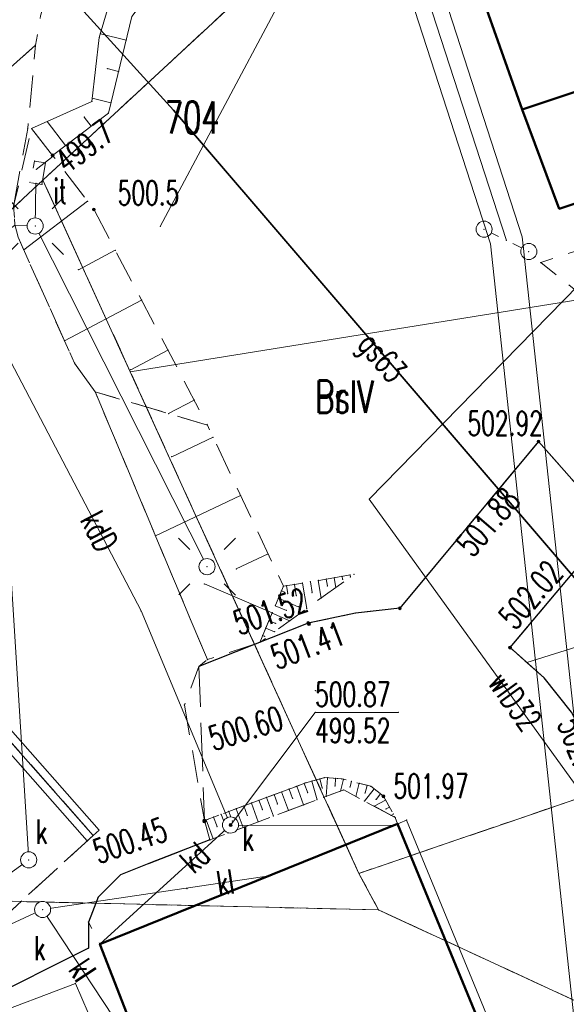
# Model space of a CAD drawing. Header units: metres. Extents: x 7422311 to 7422914, y 5495352 to 5495886.
# Tile 12 of 22: x 7422377 to 7422394, y 5495836 to 5495867. Entities that reach past the tile are written whole.
import ezdxf
from ezdxf.enums import TextEntityAlignment as Align

# ---------------------------------------------------------------- set-up
doc = ezdxf.new("R2010")
doc.units = ezdxf.units.M
doc.set_wipeout_variables(frame=1)
for name, pattern in [('L_0_03', [1, 0.5, -0.5]), ('L_0_04', [1.5, 1, -0.5]), ('L_0_06', [2, 1.5, -0.5])]:
    doc.linetypes.add(name, pattern=pattern)
doc.layers.get('0').update_dxf_attribs({"linetype": 'CONTINUOUS', "lineweight": 18})
for name, color, linetype, lineweight in [('EGB_Budynek', 7, 'CONTINUOUS', 50), ('EGB_DzialkaEwidencyjna', 7, 'CONTINUOUS', 18), ('EGB_KonturKlasyfikacyjny', 96, 'CONTINUOUS', 18), ('EGB_KonturUzytkuGruntowego', 96, 'CONTINUOUS', 18), ('EGB_ObiektTrwaleZwiazanyZBudyn', 7, 'CONTINUOUS', 18), ('GES_InneUrzadzeniaTowarzyszac2', 7, 'CONTINUOUS', 18), ('GES_InneUrzadzeniaTowarzyszace', 7, 'CONTINUOUS', 18), ('GES_PrzewodElektroenergetyczny', 1, 'CONTINUOUS', 18), ('GES_PrzewodGazowy', 52, 'CONTINUOUS', 18), ('GES_PrzewodKanalizacyjny', 36, 'CONTINUOUS', 18), ('GES_PrzewodTelekomunikacyjny', 30, 'CONTINUOUS', 18), ('GES_PrzewodWodociagowy', 5, 'CONTINUOUS', 18), ('GES_Rzedna', 7, 'CONTINUOUS', 18), ('GES_UrzadzeniaSiecElektroener2', 7, 'CONTINUOUS', 18), ('GES_UrzadzeniaSiecKanalizacyjn', 7, 'CONTINUOUS', 18), ('GES_UrzadzeniaTowarzyszczaceLi', 7, 'CONTINUOUS', 18), ('KR_ObiektKarto', 7, 'CONTINUOUS', 18), ('OT_Komunikacja', 7, 'CONTINUOUS', 18), ('OT_Rzedna', 7, 'CONTINUOUS', 18), ('OT_Skarpa', 7, 'CONTINUOUS', 18), ('OT_ZagospodarowanieTerenu', 7, 'CONTINUOUS', 18)]:
    doc.layers.add(name, color=color, linetype=linetype, lineweight=lineweight)
doc.styles.get("Standard").update_dxf_attribs({"font": 'simplex.shx'})
doc.linetypes.add('L_0_B0_SHX', pattern='A,0,-0.75,-1.5,[17,mapa_aktualana_poszerzona1.shx,S=0.05,R=0,X=0,Y=0],-1.5,[18,mapa_aktualana_poszerzona1.shx,S=0.05,R=0,X=0,Y=0],-1.5,[19,mapa_aktualana_poszerzona1.shx,S=0.05,R=0,X=0,Y=0],-1.5,-1.5,-1.5,[20,mapa_aktualana_poszerzona1.shx,S=0.05,R=0,X=0,Y=0],-1.5,[21,mapa_aktualana_poszerzona1.shx,S=0.05,R=0,X=0,Y=0],-1.5,[22,mapa_aktualana_poszerzona1.shx,S=0.05,R=0,X=0,Y=0],-1.5,-0.75', length=15)
doc.linetypes.add('L_0_BB_SHX', pattern='A,0,-0.2,[23,mapa_aktualana_poszerzona1.shx,S=0.05,R=0,X=0,Y=0],-0.2', length=0.4)

# ---------------------------------------------------------------- blocks, each defined once
blk = doc.blocks.new('L_0_02_2')
at = {"color": 0}
blk.add_point((0, 0), dxfattribs=at)
blk = doc.blocks.new('L_0_02_1')
at = {"color": 0}
blk.add_point((0, 0), dxfattribs=at)
blk = doc.blocks.new('SUPP')
at = {"color": 0, "linetype": 'Continuous', "lineweight": 18}
blk.add_wipeout([(0, -0.5), (0.25, -0.433), (0.433, -0.25), (0.5, 0), (0.433, 0.25), (0.25, 0.433), (0, 0.5), (-0.25, 0.433), (-0.433, 0.25), (-0.5, 0), (-0.433, -0.25), (-0.25, -0.433)], dxfattribs=at)
blk.add_circle((0, 0), 0.5, dxfattribs=at)
blk = doc.blocks.new('L_0_BB_2')
at = {"color": 0, "linetype": 'Continuous', "lineweight": 13, "flags": 128}
blk.add_lwpolyline([(0, 0.5), (0, -0.5)], dxfattribs=at)
blk = doc.blocks.new('SUPW_O')
at = {"color": 0, "linetype": 'Continuous', "lineweight": 18}
blk.add_wipeout([(0, -0.5), (0.25, -0.433), (0.433, -0.25), (0.5, 0), (0.433, 0.25), (0.25, 0.433), (0, 0.5), (-0.25, 0.433), (-0.433, 0.25), (-0.5, 0), (-0.433, -0.25), (-0.25, -0.433)], dxfattribs=at)
blk.add_circle((0, 0), 0.5, dxfattribs=at)
blk = doc.blocks.new('SUPS01_05')
at = {"linetype": 'Continuous', "lineweight": 13}
blk.add_hatch(color=0, dxfattribs=at).paths.add_polyline_path([(0, -0.091, 1), (0, 0.091, 1)])
at = {"color": 0, "linetype": 'Continuous', "lineweight": 13}
blk.add_circle((0, 0), 0.0906, dxfattribs=at)
blk = doc.blocks.new('SUEO')
at = {"color": 0, "linetype": 'Continuous', "lineweight": 18, "flags": 128}
for points in [[(-1.06, 1.06), (-1.76, 1.76)], [(1.76, 1.76), (1.06, 1.06)], [(-1.74, -1.74), (-1.06, -1.06)], [(1.06, -1.06), (1.76, -1.76)]]:
    blk.add_lwpolyline(points, dxfattribs=at)
at = {"color": 0, "linetype": 'Continuous', "lineweight": 18}
blk.add_wipeout([(0, -0.5), (0.25, -0.433), (0.433, -0.25), (0.5, 0), (0.433, 0.25), (0.25, 0.433), (0, 0.5), (-0.25, 0.433), (-0.433, 0.25), (-0.5, 0), (-0.433, -0.25), (-0.25, -0.433)], dxfattribs=at)
blk.add_circle((0, 0), 0.5, dxfattribs=at)
blk = doc.blocks.new('OTRN')
at = {"linetype": 'Continuous', "lineweight": 13}
blk.add_hatch(color=0, dxfattribs=at).paths.add_polyline_path([(0, -0.091, 1), (0, 0.091, 1)])
at = {"color": 0, "linetype": 'Continuous', "lineweight": 13}
blk.add_circle((0, 0), 0.0906, dxfattribs=at)
blk = doc.blocks.new('OTRS')
at = {"linetype": 'Continuous', "lineweight": 13}
blk.add_hatch(color=0, dxfattribs=at).paths.add_polyline_path([(0, -0.091, 1), (0, 0.091, 1)])
at = {"color": 0, "linetype": 'Continuous', "lineweight": 13}
blk.add_circle((0, 0), 0.0906, dxfattribs=at)

msp = doc.modelspace()

# ---------------------------------------------------------------- linework, layer by layer
for p in [(7422379.589, 5495866.266), (7422377.574, 5495865.917), (7422377.574, 5495865.917), (7422377.574, 5495865.917), (7422377.574, 5495865.917), (7422379.554, 5495866.147), (7422379.554, 5495866.147), (7422380.387, 5495866.071), (7422379.801, 5495865.184), (7422380.15, 5495865.099), (7422379.324, 5495864.167), (7422379.324, 5495864.167), (7422379.336, 5495864.269), (7422379.913, 5495864.128), (7422379.834, 5495863.807), (7422379.834, 5495863.807), (7422381.854, 5495863.897), (7422381.854, 5495863.897), (7422381.854, 5495863.897), (7422381.854, 5495863.897), (7422392.667, 5495863.914), (7422392.667, 5495863.914), (7422392.667, 5495863.914), (7422392.667, 5495863.914), (7422377.938, 5495863.545), (7422379.087, 5495863.684), (7422377.334, 5495863.327), (7422377.334, 5495863.327), (7422377.454, 5495863.327), (7422377.454, 5495863.327), (7422377.454, 5495863.327), (7422377.454, 5495863.327), (7422379.3, 5495863.403), (7422378.503, 5495862.799), (7422377.544, 5495862.317), (7422377.544, 5495862.317), (7422377.882, 5495862.262), (7422377.882, 5495862.262), (7422378.104, 5495862.497), (7422378.104, 5495862.497), (7422378.104, 5495862.497), (7422378.104, 5495862.497), (7422378.127, 5495862.467), (7422377.597, 5495862.063), (7422377.404, 5495861.657), (7422377.404, 5495861.657), (7422377.589, 5495861.627), (7422377.589, 5495861.627), (7422377.804, 5495861.727), (7422377.804, 5495861.727), (7422377.804, 5495861.727), (7422377.804, 5495861.727), (7422377.804, 5495861.727), (7422377.804, 5495861.727), (7422377.804, 5495861.727), (7422377.804, 5495861.727), (7422377.804, 5495861.727), (7422377.804, 5495861.727), (7422377.804, 5495861.727), (7422377.804, 5495861.727), (7422377.804, 5495861.727), (7422377.804, 5495861.727), (7422377.804, 5495861.727), (7422377.804, 5495861.727), (7422377.774, 5495861.597), (7422377.774, 5495861.597), (7422379.188, 5495861.075), (7422379.384, 5495860.817), (7422379.384, 5495860.817), (7422393.821, 5495860.835), (7422393.821, 5495860.835), (7422381.443, 5495860.294), (7422381.443, 5495860.294), (7422392.181, 5495859.86), (7422392.181, 5495859.86), (7422392.181, 5495859.86), (7422392.181, 5495859.86), (7422380.049, 5495859.556), (7422378.903, 5495858.952), (7422380.865, 5495858.008), (7422378.474, 5495856.748), (7422381.681, 5495856.46), (7422378.784, 5495856.057), (7422378.784, 5495856.057), (7422378.784, 5495856.057), (7422378.784, 5495856.057), (7422380.526, 5495855.851), (7422380.514, 5495855.787), (7422380.514, 5495855.787), (7422380.514, 5495855.787), (7422380.514, 5495855.787), (7422380.514, 5495855.787), (7422380.514, 5495855.787), (7422380.514, 5495855.787), (7422380.514, 5495855.787), (7422380.514, 5495855.787), (7422380.514, 5495855.787), (7422380.514, 5495855.787), (7422380.514, 5495855.787), (7422379.424, 5495855.167), (7422379.424, 5495855.167), (7422379.424, 5495855.167), (7422379.424, 5495855.167), (7422379.424, 5495855.167), (7422379.424, 5495855.167), (7422382.496, 5495854.911), (7422381.702, 5495854.493), (7422382.904, 5495854.137), (7422382.904, 5495854.137), (7422382.904, 5495854.137), (7422382.904, 5495854.137), (7422383.083, 5495853.759), (7422393.174, 5495853.627), (7422393.174, 5495853.627), (7422393.174, 5495853.627), (7422393.174, 5495853.627), (7422381.802, 5495853.155), (7422383.936, 5495851.951), (7422387.927, 5495851.834), (7422387.927, 5495851.834), (7422381.296, 5495850.704), (7422384.79, 5495850.142), (7422386.838, 5495849.403), (7422387.085, 5495849.445), (7422387.331, 5495849.486), (7422387.341, 5495849.426), (7422387.454, 5495849.507), (7422387.454, 5495849.507), (7422385.264, 5495849.137), (7422385.264, 5495849.137), (7422385.264, 5495849.137), (7422385.264, 5495849.137), (7422385.359, 5495849.153), (7422385.606, 5495849.195), (7422385.852, 5495849.237), (7422386.099, 5495849.278), (7422386.345, 5495849.32), (7422386.592, 5495849.361), (7422386.627, 5495849.149), (7422386.889, 5495849.1), (7422387.1, 5495849.354), (7422385.204, 5495848.995), (7422385.302, 5495848.954), (7422385.4, 5495848.913), (7422385.664, 5495848.85), (7422386.155, 5495848.945), (7422385.01, 5495848.535), (7422385.107, 5495848.765), (7422385.722, 5495848.505), (7422386.437, 5495848.774), (7422380.847, 5495848.376), (7422380.847, 5495848.376), (7422384.912, 5495848.305), (7422384.918, 5495848.319), (7422385.355, 5495848.389), (7422385.985, 5495848.448), (7422387.504, 5495848.307), (7422387.504, 5495848.307), (7422387.504, 5495848.307), (7422387.504, 5495848.307), (7422388.874, 5495848.457), (7422388.874, 5495848.457), (7422388.874, 5495848.457), (7422388.874, 5495848.457), (7422384.815, 5495848.074), (7422385.02, 5495847.987), (7422385.463, 5495848.072), (7422386.034, 5495847.997), (7422386.034, 5495847.997), (7422386.034, 5495847.997), (7422386.034, 5495847.997), (7422384.62, 5495847.614), (7422384.686, 5495847.586), (7422384.717, 5495847.844), (7422384.989, 5495847.729), (7422384.529, 5495847.398), (7422384.529, 5495847.398), (7422384.529, 5495847.398), (7422384.529, 5495847.398), (7422392.294, 5495847.237), (7422392.294, 5495847.237), (7422392.294, 5495847.237), (7422392.294, 5495847.237), (7422392.294, 5495847.237), (7422392.294, 5495847.237), (7422382.644, 5495846.647), (7422382.644, 5495846.647), (7422382.644, 5495846.647), (7422382.644, 5495846.647), (7422382.644, 5495846.647), (7422382.644, 5495846.647), (7422382.904, 5495846.867), (7422382.904, 5495846.867), (7422382.904, 5495846.867), (7422382.904, 5495846.867), (7422392.816, 5495846.774), (7422393.354, 5495846.297), (7422393.354, 5495846.297), (7422393.354, 5495846.297), (7422393.354, 5495846.297), (7422393.354, 5495846.297), (7422393.354, 5495846.297), (7422386.249, 5495845.903), (7422382.194, 5495845.457), (7422382.194, 5495845.457), (7422386.249, 5495845.228), (7422388.827, 5495845.228), (7422385.91, 5495843.027), (7422385.964, 5495843.047), (7422385.964, 5495843.047), (7422385.964, 5495843.047), (7422385.964, 5495843.047), (7422386.15, 5495843.098), (7422386.391, 5495843.165), (7422386.544, 5495843.207), (7422386.544, 5495843.207), (7422386.544, 5495843.207), (7422386.544, 5495843.207), (7422386.635, 5495843.201), (7422386.884, 5495843.182), (7422387.084, 5495843.167), (7422387.084, 5495843.167), (7422387.084, 5495843.167), (7422387.084, 5495843.167), (7422387.132, 5495843.155), (7422387.374, 5495843.092), (7422387.616, 5495843.03), (7422384.973, 5495842.679), (7422385.207, 5495842.766), (7422385.441, 5495842.853), (7422385.676, 5495842.94), (7422386.017, 5495842.739), (7422386.468, 5495842.886), (7422386.867, 5495842.952), (7422387.038, 5495842.791), (7422387.134, 5495842.827), (7422387.134, 5495842.827), (7422387.134, 5495842.827), (7422387.134, 5495842.827), (7422387.329, 5495842.919), (7422387.798, 5495842.735), (7422387.858, 5495842.967), (7422387.974, 5495842.937), (7422387.974, 5495842.937), (7422387.974, 5495842.937), (7422387.974, 5495842.937), (7422388.076, 5495842.856), (7422388.272, 5495842.701), (7422384.27, 5495842.418), (7422384.504, 5495842.505), (7422384.738, 5495842.592), (7422385.08, 5495842.39), (7422385.549, 5495842.564), (7422386.309, 5495842.519), (7422386.592, 5495842.625), (7422387.511, 5495842.625), (7422387.778, 5495842.481), (7422388.137, 5495842.531), (7422388.364, 5495842.627), (7422388.364, 5495842.627), (7422388.364, 5495842.627), (7422388.364, 5495842.627), (7422388.429, 5495842.512), (7422383.567, 5495842.157), (7422383.801, 5495842.244), (7422384.035, 5495842.331), (7422384.612, 5495842.215), (7422385.422, 5495842.188), (7422385.89, 5495842.363), (7422388.082, 5495842.318), (7422388.447, 5495842.236), (7422388.551, 5495842.294), (7422388.673, 5495842.076), (7422382.814, 5495841.877), (7422382.814, 5495841.877), (7422382.814, 5495841.877), (7422382.814, 5495841.877), (7422382.814, 5495841.877), (7422382.814, 5495841.877), (7422382.864, 5495841.896), (7422383.098, 5495841.983), (7422384.143, 5495842.041), (7422384.485, 5495841.838), (7422384.953, 5495842.013), (7422388.604, 5495842.037), (7422388.734, 5495841.967), (7422388.734, 5495841.967), (7422388.734, 5495841.967), (7422388.734, 5495841.967), (7422388.734, 5495841.967), (7422388.734, 5495841.967), (7422388.804, 5495841.777), (7422388.804, 5495841.777), (7422388.804, 5495841.777), (7422388.804, 5495841.777), (7422389.082, 5495841.892), (7422389.082, 5495841.892), (7422383.206, 5495841.691), (7422388.684, 5495841.727), (7422388.684, 5495841.727), (7422379.364, 5495841.417), (7422379.364, 5495841.417), (7422379.364, 5495841.417), (7422379.364, 5495841.417), (7422379.364, 5495841.417), (7422379.364, 5495841.417), (7422382.984, 5495841.277), (7422382.984, 5495841.277), (7422382.984, 5495841.277), (7422382.984, 5495841.277), (7422382.984, 5495841.277), (7422382.984, 5495841.277), (7422382.984, 5495841.277), (7422382.984, 5495841.277), (7422383.08, 5495841.313), (7422381.144, 5495840.567), (7422381.144, 5495840.567), (7422387.604, 5495840.237), (7422387.604, 5495840.237), (7422387.604, 5495840.237), (7422387.604, 5495840.237), (7422387.604, 5495840.237), (7422387.604, 5495840.237), (7422387.604, 5495840.237), (7422387.604, 5495840.237), (7422387.604, 5495840.237), (7422387.604, 5495840.237), (7422387.604, 5495840.237), (7422387.604, 5495840.237), (7422387.604, 5495840.237), (7422387.604, 5495840.237), (7422380.214, 5495840.197), (7422380.214, 5495840.197), (7422380.214, 5495840.197), (7422380.214, 5495840.197), (7422380.214, 5495840.197), (7422380.214, 5495840.197), (7422384.818, 5495840.166), (7422384.818, 5495840.166), (7422382.277, 5495839.765), (7422379.514, 5495839.497), (7422379.514, 5495839.497), (7422379.514, 5495839.497), (7422379.514, 5495839.497), (7422379.514, 5495839.497), (7422379.514, 5495839.497), (7422388.214, 5495839.107), (7422388.214, 5495839.107), (7422388.214, 5495839.107), (7422388.214, 5495839.107), (7422388.214, 5495839.107), (7422388.214, 5495839.107), (7422388.214, 5495839.107), (7422388.214, 5495839.107), (7422388.214, 5495839.107), (7422388.214, 5495839.107), (7422388.214, 5495839.107), (7422388.214, 5495839.107), (7422388.214, 5495839.107), (7422388.214, 5495839.107), (7422379.214, 5495838.727), (7422379.214, 5495838.727), (7422379.214, 5495838.727), (7422379.214, 5495838.727), (7422379.214, 5495838.727), (7422379.214, 5495838.727), (7422379.214, 5495837.917), (7422379.214, 5495837.917), (7422379.214, 5495837.917), (7422379.214, 5495837.917), (7422379.574, 5495838.047), (7422379.574, 5495838.047), (7422379.574, 5495838.047), (7422379.574, 5495838.047), (7422379.574, 5495838.047), (7422379.574, 5495838.047), (7422378.814, 5495836.827), (7422378.814, 5495836.827)]:
    msp.add_point(p)
at = {"layer": 'EGB_Budynek', "linetype": 'Continuous', "lineweight": 50, "flags": 128}
for points in [[(7422400.064, 5495866.386), (7422392.667, 5495863.914), (7422390.76, 5495869.322), (7422403.106, 5495873.497), (7422405.073, 5495868.059)], [(7422393.821, 5495860.835), (7422392.667, 5495863.914), (7422400.064, 5495866.386), (7422401.108, 5495863.254)], [(7422393.604, 5495830.127), (7422384.574, 5495826.407), (7422380.794, 5495834.917), (7422379.574, 5495838.047), (7422388.804, 5495841.777)]]:
    msp.add_lwpolyline(points, close=True, dxfattribs=at)
at = {"layer": 'EGB_DzialkaEwidencyjna', "linetype": 'CONTINUOUS', "lineweight": 18}
for p, q in [((7422377.804, 5495861.727), (7422391.804, 5495874.697)), ((7422354.554, 5495840.147), (7422377.804, 5495861.727)), ((7422380.514, 5495855.787), (7422377.804, 5495861.727)), ((7422377.804, 5495861.727), (7422380.514, 5495855.787)), ((7422410.774, 5495860.657), (7422380.514, 5495855.787)), ((7422380.514, 5495855.787), (7422410.774, 5495860.657)), ((7422380.514, 5495855.787), (7422387.604, 5495840.237)), ((7422387.604, 5495840.237), (7422380.514, 5495855.787)), ((7422387.604, 5495840.237), (7422388.214, 5495839.107)), ((7422388.214, 5495839.107), (7422387.604, 5495840.237)), ((7422388.214, 5495839.107), (7422364.614, 5495839.657)), ((7422364.614, 5495839.657), (7422388.214, 5495839.107)), ((7422388.214, 5495839.107), (7422407.694, 5495830.107)), ((7422407.694, 5495830.107), (7422388.214, 5495839.107))]:
    msp.add_line(p, q, dxfattribs=at)
at = {"layer": 'EGB_KonturKlasyfikacyjny', "color": 82, "linetype": 'L_0_06', "lineweight": 18, "flags": 128}
for points in [[(7422437.514, 5495851.047), (7422437.034, 5495846.407), (7422421.264, 5495836.167), (7422407.684, 5495830.107), (7422388.214, 5495839.107), (7422387.604, 5495840.237), (7422400.594, 5495844.677), (7422405.374, 5495846.557), (7422418.654, 5495851.807), (7422414.094, 5495861.187), (7422404.664, 5495880.557), (7422391.804, 5495874.697), (7422395.924, 5495878.527), (7422400.263, 5495883.771), (7422403.39, 5495885.129), (7422403.954, 5495885.354), (7422405.638, 5495885.805), (7422406.528, 5495885.921), (7422409.708, 5495886.191), (7422410.554, 5495886.227), (7422412.291, 5495886.075), (7422413.975, 5495885.624), (7422415.554, 5495884.888), (7422415.863, 5495884.702), (7422418.513, 5495883.042), (7422419.632, 5495882.228), (7422420.865, 5495880.995), (7422423.389, 5495877.967), (7422423.607, 5495877.987), (7422424.504, 5495878.027), (7422425.512, 5495877.976), (7422428.841, 5495877.639), (7422436.274, 5495854.847)], [(7422418.654, 5495851.807), (7422405.374, 5495846.557), (7422400.594, 5495844.677), (7422387.604, 5495840.237), (7422380.514, 5495855.787), (7422377.804, 5495861.727), (7422391.804, 5495874.697), (7422404.664, 5495880.557), (7422414.094, 5495861.187)]]:
    msp.add_lwpolyline(points, close=True, dxfattribs=at)
at = {"layer": 'EGB_KonturUzytkuGruntowego', "color": 96, "linetype": 'L_0_03', "lineweight": 18, "flags": 128}
for points in [[(7422437.514, 5495851.047), (7422437.034, 5495846.407), (7422421.264, 5495836.167), (7422407.684, 5495830.107), (7422388.214, 5495839.107), (7422387.604, 5495840.237), (7422400.594, 5495844.677), (7422405.374, 5495846.557), (7422418.654, 5495851.807), (7422414.094, 5495861.187), (7422404.664, 5495880.557), (7422391.804, 5495874.697), (7422395.924, 5495878.527), (7422400.263, 5495883.771), (7422403.39, 5495885.129), (7422403.954, 5495885.354), (7422405.638, 5495885.805), (7422406.528, 5495885.921), (7422409.708, 5495886.191), (7422410.554, 5495886.227), (7422412.291, 5495886.075), (7422413.975, 5495885.624), (7422415.554, 5495884.888), (7422415.863, 5495884.702), (7422418.513, 5495883.042), (7422419.632, 5495882.228), (7422420.865, 5495880.995), (7422423.389, 5495877.967), (7422423.607, 5495877.987), (7422424.504, 5495878.027), (7422425.512, 5495877.976), (7422428.841, 5495877.639), (7422436.274, 5495854.847)], [(7422418.654, 5495851.807), (7422405.374, 5495846.557), (7422400.594, 5495844.677), (7422387.604, 5495840.237), (7422380.514, 5495855.787), (7422377.804, 5495861.727), (7422391.804, 5495874.697), (7422404.664, 5495880.557), (7422414.094, 5495861.187)], [(7422388.214, 5495839.107), (7422364.614, 5495839.657), (7422354.664, 5495839.057), (7422354.554, 5495840.147), (7422377.804, 5495861.727), (7422380.514, 5495855.787), (7422387.604, 5495840.237)], [(7422404.094, 5495828.507), (7422389.924, 5495835.167), (7422363.764, 5495834.537), (7422355.134, 5495834.207), (7422354.664, 5495839.057), (7422364.614, 5495839.657), (7422388.214, 5495839.107), (7422407.684, 5495830.107)]]:
    msp.add_lwpolyline(points, close=True, dxfattribs=at)
at = {"layer": 'EGB_ObiektTrwaleZwiazanyZBudyn', "linetype": 'Continuous', "lineweight": 18, "flags": 128}
msp.add_lwpolyline([(7422376.664, 5495834.437), (7422376.024, 5495835.767), (7422378.814, 5495836.827), (7422379.404, 5495835.457)], close=True, dxfattribs=at)
at = {"layer": 'GES_InneUrzadzeniaTowarzyszac2'}
for p in [(7422377.564, 5495860.307), (7422382.894, 5495849.747), (7422383.624, 5495841.737), (7422377.364, 5495840.657), (7422377.794, 5495839.117)]:
    msp.add_point(p, dxfattribs=at)
at = {"layer": 'GES_InneUrzadzeniaTowarzyszace', "linetype": 'L_0_03', "lineweight": 18, "flags": 128}
msp.add_lwpolyline([(7422391.488, 5495860.207), (7422392.874, 5495859.514)], dxfattribs=at)
at = {"layer": 'GES_PrzewodElektroenergetyczny', "color": 1, "linetype": 'Continuous', "lineweight": 18, "flags": 128}
for points in [[(7422377.564, 5495860.307), (7422377.589, 5495861.627)], [(7422363.144, 5495848.577), (7422370.004, 5495855.107), (7422376.924, 5495860.327), (7422377.564, 5495860.307), (7422382.894, 5495849.747)]]:
    msp.add_lwpolyline(points, dxfattribs=at)
at = {"layer": 'GES_PrzewodKanalizacyjny', "color": 36, "linetype": 'Continuous', "lineweight": 18, "flags": 128}
for points in [[(7422377.364, 5495840.657), (7422376.336, 5495856.986)], [(7422376.336, 5495856.986), (7422380.847, 5495848.376), (7422383.624, 5495841.737)], [(7422393.604, 5495830.127), (7422393.882, 5495830.242), (7422389.082, 5495841.892), (7422388.684, 5495841.727), (7422383.624, 5495841.737)], [(7422383.624, 5495841.737), (7422379.574, 5495838.047)], [(7422377.364, 5495840.657), (7422356.324, 5495825.517), (7422359.944, 5495816.767), (7422361.159, 5495816.369), (7422384.304, 5495825.268), (7422387.807, 5495827.739)], [(7422377.794, 5495839.117), (7422384.818, 5495840.166)], [(7422377.794, 5495839.117), (7422365.594, 5495833.477)], [(7422377.794, 5495839.117), (7422380.609, 5495834.843)]]:
    msp.add_lwpolyline(points, dxfattribs=at)
at = {"layer": 'GES_UrzadzeniaSiecKanalizacyjn', "linetype": 'CONTINUOUS', "lineweight": 18}
for p, q in [((7422369.112, 5495853.383), (7422379.552, 5495841.583)), ((7422368.737, 5495853.052), (7422379.177, 5495841.252))]:
    msp.add_line(p, q, dxfattribs=at)
at = {"layer": 'GES_UrzadzeniaSiecKanalizacyjn', "linetype": 'L_0_BB_SHX', "lineweight": 18}
msp.add_line((7422368.924, 5495853.217), (7422379.364, 5495841.417), dxfattribs=at)
at = {"layer": 'KR_ObiektKarto', "linetype": 'Continuous', "lineweight": 18, "flags": 128}
for points in [[(7422380.387, 5495866.071), (7422379.589, 5495866.266)], [(7422380.15, 5495865.099), (7422379.801, 5495865.184)], [(7422379.913, 5495864.128), (7422379.336, 5495864.269)], [(7422378.503, 5495862.799), (7422377.938, 5495863.545)], [(7422379.3, 5495863.403), (7422379.087, 5495863.684)], [(7422378.127, 5495862.467), (7422377.597, 5495862.063)], [(7422379.188, 5495861.075), (7422377.209, 5495859.568)], [(7422380.049, 5495859.556), (7422378.903, 5495858.952)], [(7422380.865, 5495858.008), (7422378.474, 5495856.748)], [(7422381.681, 5495856.46), (7422380.526, 5495855.851)], [(7422382.496, 5495854.911), (7422381.702, 5495854.493)], [(7422383.083, 5495853.759), (7422381.802, 5495853.155)], [(7422383.936, 5495851.951), (7422381.296, 5495850.704)], [(7422384.79, 5495850.142), (7422383.802, 5495849.676)], [(7422386.838, 5495849.403), (7422386.889, 5495849.1)], [(7422387.085, 5495849.445), (7422387.1, 5495849.354)], [(7422387.331, 5495849.486), (7422387.341, 5495849.426)], [(7422384.918, 5495848.319), (7422382.813, 5495849.209)], [(7422385.359, 5495849.153), (7422385.4, 5495848.913)], [(7422385.606, 5495849.195), (7422385.664, 5495848.85)], [(7422385.852, 5495849.237), (7422385.985, 5495848.448)], [(7422386.099, 5495849.278), (7422386.155, 5495848.945)], [(7422386.345, 5495849.32), (7422386.437, 5495848.774)], [(7422386.592, 5495849.361), (7422386.627, 5495849.149)], [(7422385.204, 5495848.995), (7422385.302, 5495848.954)], [(7422385.01, 5495848.535), (7422385.355, 5495848.389)], [(7422385.107, 5495848.765), (7422385.722, 5495848.505)], [(7422384.912, 5495848.305), (7422385.463, 5495848.072)], [(7422384.815, 5495848.074), (7422385.02, 5495847.987)], [(7422396.581, 5495847.954), (7422392.816, 5495846.774)], [(7422384.62, 5495847.614), (7422384.686, 5495847.586)], [(7422384.717, 5495847.844), (7422384.989, 5495847.729)], [(7422385.91, 5495843.027), (7422386.017, 5495842.739)], [(7422386.15, 5495843.098), (7422386.309, 5495842.519)], [(7422386.391, 5495843.165), (7422386.468, 5495842.886)], [(7422386.635, 5495843.201), (7422386.592, 5495842.625)], [(7422386.884, 5495843.182), (7422386.867, 5495842.952)], [(7422387.132, 5495843.155), (7422387.038, 5495842.791)], [(7422387.374, 5495843.092), (7422387.329, 5495842.919)], [(7422387.616, 5495843.03), (7422387.511, 5495842.625)], [(7422384.973, 5495842.679), (7422385.08, 5495842.39)], [(7422385.207, 5495842.766), (7422385.422, 5495842.188)], [(7422385.441, 5495842.853), (7422385.549, 5495842.564)], [(7422385.676, 5495842.94), (7422385.89, 5495842.363)], [(7422388.076, 5495842.856), (7422387.778, 5495842.481)], [(7422387.858, 5495842.967), (7422387.798, 5495842.735)], [(7422388.272, 5495842.701), (7422388.137, 5495842.531)], [(7422384.27, 5495842.418), (7422384.485, 5495841.838)], [(7422384.504, 5495842.505), (7422384.612, 5495842.215)], [(7422384.738, 5495842.592), (7422384.953, 5495842.013)], [(7422388.429, 5495842.512), (7422388.082, 5495842.318)], [(7422383.332, 5495842.07), (7422383.548, 5495841.488)], [(7422383.567, 5495842.157), (7422383.675, 5495841.866)], [(7422383.801, 5495842.244), (7422384.017, 5495841.663)], [(7422384.035, 5495842.331), (7422384.143, 5495842.041)], [(7422388.551, 5495842.294), (7422388.447, 5495842.236)], [(7422388.673, 5495842.076), (7422388.604, 5495842.037)], [(7422382.864, 5495841.896), (7422383.08, 5495841.313)], [(7422383.098, 5495841.983), (7422383.206, 5495841.691)]]:
    msp.add_lwpolyline(points, dxfattribs=at)
at = {"layer": 'OT_Komunikacja', "color": 7, "linetype": 'L_0_06', "lineweight": 18, "flags": 128}
for points in [[(7422346.894, 5495837.347), (7422342.424, 5495833.177), (7422340.904, 5495833.027), (7422339.214, 5495832.767), (7422337.274, 5495832.227), (7422335.374, 5495831.447), (7422333.614, 5495830.447), (7422332.074, 5495829.237), (7422344.884, 5495840.907), (7422352.784, 5495848.237), (7422352.994, 5495847.997), (7422353.419, 5495848.139), (7422360.234, 5495854.487), (7422366.714, 5495860.457), (7422366.944, 5495860.827), (7422366.744, 5495861.077), (7422366.334, 5495860.917), (7422375.004, 5495867.577), (7422380.384, 5495872.037), (7422379.844, 5495871.327), (7422379.214, 5495870.347), (7422378.664, 5495869.397), (7422378.124, 5495868.167), (7422377.734, 5495866.817), (7422377.574, 5495865.917), (7422369.634, 5495858.737), (7422369.224, 5495858.537), (7422368.784, 5495858.197), (7422362.354, 5495852.247), (7422351.984, 5495842.617), (7422351.704, 5495842.217)], [(7422400.354, 5495830.247), (7422391.014, 5495824.477), (7422386.364, 5495821.997), (7422358.374, 5495810.927), (7422356.364, 5495815.797), (7422360.702, 5495817.502), (7422360.884, 5495817.067), (7422375.828, 5495822.958), (7422376.374, 5495821.567), (7422385.134, 5495825.007), (7422384.574, 5495826.407), (7422393.604, 5495830.127), (7422388.734, 5495841.967), (7422388.364, 5495842.627), (7422387.974, 5495842.937), (7422387.084, 5495843.167), (7422386.544, 5495843.207), (7422385.964, 5495843.047), (7422382.814, 5495841.877), (7422382.644, 5495846.647), (7422386.034, 5495847.997), (7422387.504, 5495848.307), (7422388.874, 5495848.457), (7422393.174, 5495853.627), (7422395.484, 5495851.027), (7422392.294, 5495847.237), (7422393.354, 5495846.297), (7422394.194, 5495845.237), (7422394.744, 5495844.187)]]:
    msp.add_lwpolyline(points, close=True, dxfattribs=at)
at = {"layer": 'OT_Komunikacja', "color": 7, "linetype": 'L_0_04', "lineweight": 18, "flags": 128}
for points in [[(7422380.214, 5495840.197), (7422379.514, 5495839.497), (7422379.214, 5495838.727), (7422379.214, 5495837.917), (7422375.824, 5495836.227), (7422374.894, 5495835.677), (7422373.854, 5495836.357), (7422379.364, 5495841.417), (7422368.924, 5495853.217), (7422370.514, 5495854.707), (7422370.914, 5495855.347), (7422371.394, 5495856.167), (7422372.284, 5495857.807), (7422372.024, 5495858.407), (7422371.644, 5495858.567), (7422370.734, 5495858.837), (7422370.244, 5495858.857), (7422369.634, 5495858.737), (7422377.574, 5495865.917), (7422377.334, 5495863.327), (7422376.894, 5495860.917), (7422376.934, 5495860.357), (7422377.034, 5495859.957), (7422378.784, 5495856.057), (7422379.424, 5495855.167), (7422382.904, 5495846.867), (7422382.644, 5495846.647), (7422382.194, 5495845.457), (7422382.814, 5495841.877), (7422382.984, 5495841.277)], [(7422379.364, 5495841.417), (7422373.854, 5495836.357), (7422363.454, 5495848.157), (7422363.784, 5495848.437), (7422364.074, 5495848.127), (7422364.484, 5495847.927), (7422364.964, 5495848.087), (7422368.294, 5495851.177), (7422368.494, 5495851.657), (7422368.364, 5495852.067), (7422368.054, 5495852.407), (7422368.924, 5495853.217)]]:
    msp.add_lwpolyline(points, close=True, dxfattribs=at)
at = {"layer": 'OT_Komunikacja', "color": 7, "linetype": 'Continuous', "lineweight": 25, "flags": 128}
for points in [[(7422358.374, 5495810.927), (7422386.364, 5495821.997), (7422391.014, 5495824.477), (7422400.354, 5495830.247), (7422394.744, 5495844.187), (7422394.194, 5495845.237), (7422393.354, 5495846.297), (7422392.294, 5495847.237), (7422395.484, 5495851.027), (7422393.174, 5495853.627), (7422388.874, 5495848.457), (7422387.504, 5495848.307), (7422386.034, 5495847.997), (7422382.644, 5495846.647)], [(7422382.984, 5495841.277), (7422381.144, 5495840.567), (7422380.214, 5495840.197), (7422379.514, 5495839.497), (7422379.214, 5495838.727), (7422379.214, 5495837.917), (7422375.824, 5495836.227)]]:
    msp.add_lwpolyline(points, dxfattribs=at)
at = {"layer": 'OT_Rzedna'}
for p in [(7422378.104, 5495862.497), (7422379.384, 5495860.817), (7422393.174, 5495853.627), (7422388.874, 5495848.457), (7422386.034, 5495847.997), (7422386.054, 5495847.967), (7422392.294, 5495847.237), (7422388.364, 5495842.627), (7422382.814, 5495841.877), (7422382.814, 5495841.847)]:
    msp.add_point(p, dxfattribs=at)
at = {"layer": 'OT_Skarpa', "color": 7, "linetype": 'Continuous', "lineweight": 18, "flags": 128}
msp.add_lwpolyline([(7422377.454, 5495863.327), (7422379.324, 5495864.167), (7422379.554, 5495866.147), (7422379.834, 5495867.117), (7422380.164, 5495868.067), (7422380.714, 5495869.027), (7422381.624, 5495870.417), (7422382.614, 5495871.647), (7422383.764, 5495872.867), (7422386.634, 5495875.657), (7422386.604, 5495876.537), (7422386.854, 5495876.477), (7422386.994, 5495875.907), (7422387.914, 5495875.007), (7422385.274, 5495872.397), (7422381.674, 5495868.287), (7422380.564, 5495866.797), (7422379.834, 5495863.807), (7422378.104, 5495862.497)], close=True, dxfattribs=at)
at = {"layer": 'OT_Skarpa', "color": 7, "linetype": 'L_0_04', "lineweight": 18, "flags": 128}
for points in [[(7422379.424, 5495855.167), (7422378.784, 5495856.057), (7422377.034, 5495859.957), (7422376.934, 5495860.357), (7422376.894, 5495860.917), (7422377.454, 5495863.327), (7422378.104, 5495862.497), (7422379.384, 5495860.817), (7422382.904, 5495854.137)], [(7422384.529, 5495847.398), (7422382.904, 5495846.867), (7422379.424, 5495855.167), (7422382.904, 5495854.137), (7422385.264, 5495849.137)], [(7422400.884, 5495827.277), (7422397.084, 5495824.977), (7422394.864, 5495824.387), (7422392.054, 5495821.837), (7422361.814, 5495810.467), (7422351.144, 5495807.427), (7422343.714, 5495805.457), (7422348.974, 5495807.807), (7422358.374, 5495810.927), (7422386.364, 5495821.997), (7422391.014, 5495824.477), (7422400.354, 5495830.247), (7422394.744, 5495844.187), (7422394.194, 5495845.237), (7422393.354, 5495846.297), (7422392.294, 5495847.237), (7422395.484, 5495851.027), (7422396.514, 5495848.167), (7422397.404, 5495845.327), (7422402.484, 5495834.484), (7422403.424, 5495831.837), (7422403.514, 5495829.337)], [(7422384.529, 5495847.398), (7422385.264, 5495849.137), (7422387.454, 5495849.507)], [(7422388.734, 5495841.967), (7422387.134, 5495842.827), (7422382.984, 5495841.277), (7422382.814, 5495841.877), (7422385.964, 5495843.047), (7422386.544, 5495843.207), (7422387.084, 5495843.167), (7422387.974, 5495842.937), (7422388.364, 5495842.627)]]:
    msp.add_lwpolyline(points, close=True, dxfattribs=at)
at = {"layer": 'OT_ZagospodarowanieTerenu', "color": 7, "linetype": 'L_0_04', "lineweight": 18, "flags": 128}
for points in [[(7422377.882, 5495862.262), (7422377.774, 5495861.597), (7422377.404, 5495861.657), (7422377.544, 5495862.317)], [(7422388.804, 5495841.777), (7422379.574, 5495838.047), (7422379.214, 5495838.727), (7422379.514, 5495839.497), (7422380.214, 5495840.197), (7422382.984, 5495841.277), (7422387.134, 5495842.827), (7422388.734, 5495841.967)]]:
    msp.add_lwpolyline(points, close=True, dxfattribs=at)

# ---------------------------------------------------------------- block references
at = {"layer": 'EGB_DzialkaEwidencyjna', "color": 7, "linetype": 'Continuous'}
for name, p, xscale, yscale, zscale, rotation in [('L_0_02_2', (7422377.804, 5495861.727), 0.5, 0.5, 0.5, 294.52), ('L_0_02_1', (7422377.804, 5495861.727), 0.4999999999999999, 0.4999999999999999, 0.4999999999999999, 42.81), ('L_0_02_2', (7422377.804, 5495861.727), 0.4999999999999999, 0.4999999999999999, 0.4999999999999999, 222.87), ('L_0_02_1', (7422377.804, 5495861.727), 0.5, 0.5, 0.5, 294.52), ('L_0_02_2', (7422377.804, 5495861.727), 0.4999999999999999, 0.4999999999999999, 0.4999999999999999, 42.81), ('L_0_02_1', (7422377.804, 5495861.727), 0.4999999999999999, 0.4999999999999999, 0.4999999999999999, 222.87), ('L_0_02_2', (7422380.514, 5495855.787), 0.4999999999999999, 0.4999999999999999, 0.4999999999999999, 9.14), ('L_0_02_1', (7422380.514, 5495855.787), 0.4999999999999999, 0.4999999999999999, 0.4999999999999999, 114.52), ('L_0_02_2', (7422380.514, 5495855.787), 0.4999999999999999, 0.4999999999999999, 0.4999999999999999, 114.52), ('L_0_02_1', (7422380.514, 5495855.787), 0.4999999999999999, 0.4999999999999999, 0.4999999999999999, 294.5099999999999), ('L_0_02_2', (7422380.514, 5495855.787), 0.4999999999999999, 0.4999999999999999, 0.4999999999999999, 294.5099999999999), ('L_0_02_1', (7422380.514, 5495855.787), 0.4999999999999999, 0.4999999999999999, 0.4999999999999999, 9.14), ('L_0_02_2', (7422387.604, 5495840.237), 0.5, 0.5, 0.5, 114.51), ('L_0_02_1', (7422387.604, 5495840.237), 0.4999999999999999, 0.4999999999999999, 0.4999999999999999, 298.36), ('L_0_02_2', (7422387.604, 5495840.237), 0.4999999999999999, 0.4999999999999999, 0.4999999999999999, 298.36), ('L_0_02_1', (7422387.604, 5495840.237), 0.5, 0.5, 0.5, 114.51), ('L_0_02_1', (7422388.214, 5495839.107), 0.5, 0.5, 0.5, 178.66), ('L_0_02_2', (7422388.214, 5495839.107), 0.5, 0.5, 0.5, 118.36), ('L_0_02_2', (7422388.214, 5495839.107), 0.5, 0.5, 0.5, 178.66), ('L_0_02_1', (7422388.214, 5495839.107), 0.5, 0.5, 0.5, 335.2), ('L_0_02_2', (7422388.214, 5495839.107), 0.5, 0.5, 0.5, 335.2), ('L_0_02_1', (7422388.214, 5495839.107), 0.5, 0.5, 0.5, 118.36)]:
    msp.add_blockref(name, p, dxfattribs=dict(at, xscale=xscale, yscale=yscale, zscale=zscale, rotation=rotation))
at = {"layer": 'GES_UrzadzeniaSiecKanalizacyjn', "color": 36, "linetype": 'Continuous', "xscale": 0.5, "yscale": 0.5, "zscale": 0.5, "rotation": 131.5}
msp.add_blockref('L_0_BB_2', (7422379.364, 5495841.417), dxfattribs=at)
at = {"layer": 'OT_Rzedna', "linetype": 'Continuous', "xscale": 0.5, "yscale": 0.5, "zscale": 0.5}
for p in [(7422378.104, 5495862.497), (7422379.384, 5495860.817)]:
    msp.add_blockref('OTRN', p, dxfattribs=at)
at = {"layer": 'OT_Rzedna', "linetype": 'Continuous'}
for p, xscale, yscale, zscale, rotation in [((7422393.174, 5495853.627), 0.5, 0.5, 0.5, 336.41), ((7422388.874, 5495848.457), 0.5, 0.5, 0.5, 1.18), ((7422386.034, 5495847.997), 0.5, 0.5, 0.5, 115.38), ((7422386.054, 5495847.967), 0.5, 0.5, 0.5, 301.5), ((7422392.294, 5495847.237), 0.5, 0.5, 0.5, 113.33), ((7422388.364, 5495842.627), 0.5, 0.5, 0.5, 313.98), ((7422382.814, 5495841.877), 0.5, 0.5, 0.5, 48.10000000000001), ((7422382.814, 5495841.847), 0.4999999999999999, 0.4999999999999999, 0.4999999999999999, 286.34)]:
    msp.add_blockref('OTRS', p, dxfattribs=dict(at, xscale=xscale, yscale=yscale, zscale=zscale, rotation=rotation))

# ---------------------------------------------------------------- texts
at = {"layer": 'EGB_DzialkaEwidencyjna', "color": 7, "lineweight": 20, "width": 0.66}
msp.add_text('704', height=1, dxfattribs=at).set_placement((7422381.586, 5495864.17), align=Align.TOP_LEFT)
at = {"layer": 'EGB_KonturKlasyfikacyjny', "color": 82, "lineweight": 20, "width": 0.66}
msp.add_text('PsIV', height=1, dxfattribs=at).set_placement((7422386.254, 5495855.515), align=Align.TOP_LEFT)
at = {"layer": 'EGB_KonturUzytkuGruntowego', "color": 96, "lineweight": 20, "width": 0.66}
msp.add_text('Br', height=1, dxfattribs=at).set_placement((7422386.254, 5495855.515), align=Align.TOP_LEFT)
at = {"layer": 'GES_InneUrzadzeniaTowarzyszac2', "color": 7, "lineweight": 15, "width": 0.66}
for p in [(7422377.586, 5495840.93), (7422383.992, 5495840.715), (7422377.526, 5495837.321)]:
    msp.add_text('k', height=0.75, dxfattribs=at).set_placement(p, align=Align.BOTTOM_LEFT)
at = {"layer": 'GES_PrzewodGazowy', "color": 52, "lineweight": 15, "width": 0.66}
msp.add_text('gs63', height=0.75, rotation=310.6, dxfattribs=at).set_placement((7422388.334, 5495856.247), align=Align.MIDDLE_CENTER)
at = {"layer": 'GES_PrzewodKanalizacyjny', "color": 36, "lineweight": 15, "width": 0.66}
for s, rotation, p in [('kdD', 297.6, (7422379.556, 5495850.84)), ('kd', 42.3, (7422382.517, 5495840.729)), ('kl', 8.5, (7422383.461, 5495839.963)), ('kl', 303.4, (7422379.03, 5495837.241))]:
    msp.add_text(s, height=0.75, rotation=rotation, dxfattribs=at).set_placement(p, align=Align.MIDDLE_CENTER)
at = {"layer": 'GES_PrzewodWodociagowy', "color": 5, "lineweight": 15, "width": 0.66}
msp.add_text('wlD32', height=0.75, rotation=305.8, dxfattribs=at).set_placement((7422392.445, 5495845.58), align=Align.MIDDLE_CENTER)
at = {"layer": 'GES_Rzedna', "color": 36, "lineweight": 15, "width": 0.66}
for s, p in [('500.87', (7422386.249, 5495845.791)), ('499.52', (7422386.249, 5495844.666))]:
    msp.add_text(s, height=0.75, dxfattribs=at).set_placement(p, align=Align.MIDDLE_LEFT)
at = {"layer": 'OT_Rzedna', "color": 7, "lineweight": 15, "width": 0.66}
for s, rotation, p in [('499.7', 37.1, (7422378.104, 5495862.497)), ('501.88', 49.3, (7422390.567, 5495850.492)), ('502.02', 49.1, (7422391.883, 5495848.241)), ('501.41', 20.6, (7422384.793, 5495847.251)), ('500.60', 17.2, (7422382.867, 5495844.75)), ('502.14', 291.4, (7422394.443, 5495845.164)), ('500.45', 18.8, (7422379.279, 5495841.238))]:
    msp.add_text(s, height=0.75, rotation=rotation, dxfattribs=at).set_placement(p, align=Align.TOP_LEFT)
for s, p in [('500.5', (7422380.124, 5495861.707)), ('502.92', (7422390.974, 5495854.563)), ('501.97', (7422388.675, 5495843.319))]:
    msp.add_text(s, height=0.75, dxfattribs=at).set_placement(p, align=Align.TOP_LEFT)

# ---------------------------------------------------------------- next in the draw order: block references
at = {"layer": 'GES_InneUrzadzeniaTowarzyszac2', "linetype": 'Continuous', "xscale": 0.5, "yscale": 0.5, "zscale": 0.5}
msp.add_blockref('SUPW_O', (7422377.794, 5495839.117), dxfattribs=at)
at = {"layer": 'GES_InneUrzadzeniaTowarzyszace', "linetype": 'Continuous', "xscale": 0.5, "yscale": 0.5, "zscale": 0.5}
for p in [(7422391.488, 5495860.207), (7422392.874, 5495859.514)]:
    msp.add_blockref('SUPP', p, dxfattribs=at)

# ---------------------------------------------------------------- next in the draw order: linework, layer by layer
for p in [(7422391.488, 5495860.207), (7422392.874, 5495859.514), (7422393.246, 5495859.173), (7422393.246, 5495859.173), (7422377.794, 5495839.117), (7422377.794, 5495839.117), (7422377.794, 5495839.117), (7422377.794, 5495839.117), (7422377.794, 5495839.117), (7422377.794, 5495839.117)]:
    msp.add_point(p)
at = {"layer": 'GES_PrzewodElektroenergetyczny', "lineweight": 18}
for p, q in [((7422386.857, 5495877.894), (7422392.672, 5495859.966)), ((7422385.906, 5495877.586), (7422391.689, 5495859.755)), ((7422392.672, 5495859.966), (7422396.471, 5495824.736)), ((7422391.689, 5495859.755), (7422395.477, 5495824.629))]:
    msp.add_line(p, q, dxfattribs=at)
at = {"layer": 'GES_PrzewodGazowy', "color": 52, "linetype": 'Continuous', "lineweight": 18, "flags": 128}
msp.add_lwpolyline([(7422374.476, 5495872.567), (7422377.014, 5495869.227), (7422381.854, 5495863.897), (7422394.604, 5495849.037), (7422401.524, 5495840.387), (7422402.474, 5495840.687)], dxfattribs=at)
at = {"layer": 'GES_PrzewodTelekomunikacyjny', "linetype": 'CONTINUOUS', "lineweight": 18}
msp.add_line((7422386.382, 5495877.74), (7422392.181, 5495859.86), dxfattribs=at)
at = {"layer": 'GES_PrzewodTelekomunikacyjny', "linetype": 'L_0_B0_SHX', "lineweight": 18}
msp.add_line((7422386.382, 5495877.74), (7422392.181, 5495859.86), dxfattribs=at)
at = {"layer": 'GES_PrzewodTelekomunikacyjny', "color": 30, "linetype": 'Continuous', "lineweight": 18, "flags": 128}
msp.add_lwpolyline([(7422381.443, 5495860.294), (7422388.846, 5495874.187), (7422409.365, 5495886.162)], dxfattribs=at)
at = {"layer": 'GES_PrzewodWodociagowy', "color": 5, "linetype": 'Continuous', "lineweight": 18, "flags": 128}
msp.add_lwpolyline([(7422397.51, 5495838.569), (7422387.927, 5495851.834), (7422398.13, 5495862.266)], dxfattribs=at)
at = {"layer": 'GES_UrzadzeniaTowarzyszczaceLi', "color": 7, "linetype": 'Continuous', "lineweight": 35, "flags": 128}
msp.add_lwpolyline([(7422374.476, 5495872.567), (7422377.014, 5495869.227), (7422381.854, 5495863.897), (7422394.604, 5495849.037), (7422401.524, 5495840.387)], dxfattribs=at)
at = {"layer": 'OT_Skarpa', "color": 7, "linetype": 'L_0_04', "lineweight": 18, "flags": 128}
msp.add_lwpolyline([(7422394.892, 5495857.856), (7422393.246, 5495859.173), (7422407.891, 5495863.974), (7422409.034, 5495868.445), (7422409.884, 5495863.021)], close=True, dxfattribs=at)

# ---------------------------------------------------------------- next in the draw order: block references
at = {"layer": 'GES_InneUrzadzeniaTowarzyszac2', "linetype": 'Continuous', "xscale": 0.5, "yscale": 0.5, "zscale": 0.5}
for name, p in [('SUPP', (7422377.564, 5495860.307)), ('SUPP', (7422382.894, 5495849.747)), ('SUPW_O', (7422383.624, 5495841.737)), ('SUPW_O', (7422377.364, 5495840.657))]:
    msp.add_blockref(name, p, dxfattribs=at)

# ---------------------------------------------------------------- next in the draw order: linework, layer by layer
for p in [(7422383.332, 5495842.07), (7422383.675, 5495841.866), (7422383.548, 5495841.488), (7422383.624, 5495841.737), (7422383.624, 5495841.737), (7422383.624, 5495841.737), (7422383.624, 5495841.737), (7422383.624, 5495841.737), (7422383.624, 5495841.737), (7422384.017, 5495841.663), (7422377.364, 5495840.657), (7422377.364, 5495840.657), (7422377.364, 5495840.657), (7422377.364, 5495840.657)]:
    msp.add_point(p)
at = {"layer": 'GES_Rzedna', "color": 7, "linetype": 'Continuous', "lineweight": 13, "flags": 128}
msp.add_lwpolyline([(7422388.827, 5495845.228), (7422386.249, 5495845.228), (7422383.624, 5495841.737)], dxfattribs=at)
at = {"layer": 'GES_Rzedna', "color": 36}
msp.add_point((7422383.624, 5495841.737), dxfattribs=at)
at = {"layer": 'GES_UrzadzeniaSiecElektroener2'}
for p in [(7422377.564, 5495860.307), (7422382.894, 5495849.747)]:
    msp.add_point(p, dxfattribs=at)

# ---------------------------------------------------------------- next in the draw order: block references
at = {"layer": 'GES_Rzedna', "color": 36, "linetype": 'Continuous', "xscale": 0.5, "yscale": 0.5, "zscale": 0.5}
msp.add_blockref('SUPS01_05', (7422383.624, 5495841.737), dxfattribs=at)

# ---------------------------------------------------------------- next in the draw order: block references
at = {"layer": 'GES_UrzadzeniaSiecElektroener2', "linetype": 'Continuous', "xscale": 0.5, "yscale": 0.5, "zscale": 0.5}
for p in [(7422377.564, 5495860.307), (7422382.894, 5495849.747)]:
    msp.add_blockref('SUEO', p, dxfattribs=at)

# ---------------------------------------------------------------- next in the draw order: linework, layer by layer
for p in [(7422377.564, 5495860.307), (7422377.564, 5495860.307), (7422377.564, 5495860.307), (7422377.564, 5495860.307), (7422377.209, 5495859.568), (7422382.894, 5495849.747), (7422382.894, 5495849.747), (7422383.802, 5495849.676), (7422382.813, 5495849.209)]:
    msp.add_point(p)

# ---------------------------------------------------------------- next in the draw order: texts
at = {"layer": 'OT_Rzedna', "color": 7, "lineweight": 15, "width": 0.66}
msp.add_text('501.52', height=0.75, rotation=19.8, dxfattribs=at).set_placement((7422383.633, 5495848.318), align=Align.TOP_LEFT)
at = {"layer": 'OT_ZagospodarowanieTerenu', "color": 7, "lineweight": 15, "width": 0.66}
msp.add_text('it', height=0.75, dxfattribs=at).set_placement((7422378.339, 5495860.78), align=Align.BOTTOM_CENTER)

doc.saveas('drawing.dxf')
